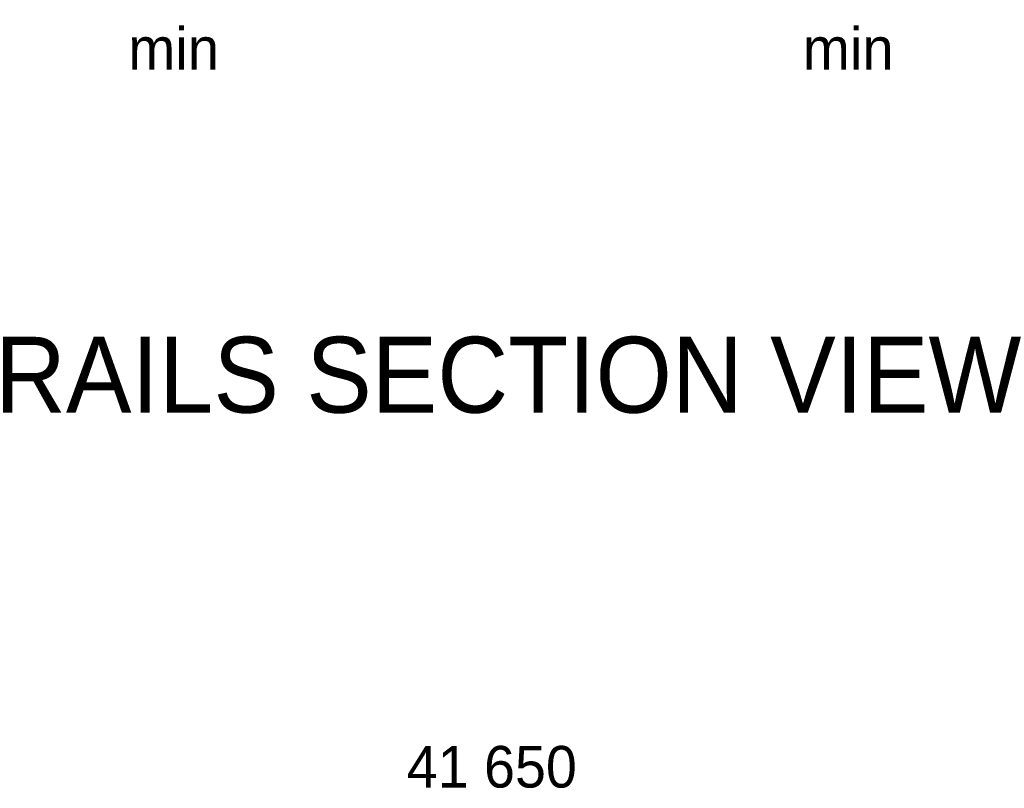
# Model space of a CAD drawing. Header units: millimetres. Extents: x -13186 to -571, y -579947 to -571037.
# Tile 16 of 31: x -7252 to -6376, y -574070 to -573386. Entities that reach past the tile are written whole.
import ezdxf
from ezdxf.enums import TextEntityAlignment as Align

# ---------------------------------------------------------------- set-up
doc = ezdxf.new("R2010")
doc.units = ezdxf.units.MM
doc.header["$MEASUREMENT"] = 0
doc.styles.add('Style-ENGINEERING', font='ENGINEERING.shx')
doc.styles.add('Style-ENGINEERING_0', font='ENGINEERING.shx')
doc.dimstyles.new('MetricMM', dxfattribs={"dimtxt": 3, "dimasz": 3, "dimexe": 1.5, "dimexo": 1.5, "dimgap": 1.5, "dimtad": 1, "dimdec": 0, "dimzin": 7, "dimtxsty": 'Style-ENGINEERING_0', "dimcen": 0.09, "dimclrd": 1, "dimclre": 1, "dimclrt": 7, "dimadec": 0, "dimazin": 3, "dimtfac": 1, "dimtdec": 0, "dimtofl": 0, "dimtmove": 0, "dimatfit": 3, "dimfxl": 1, "dimtzin": 7, "dimlwd": -1, "dimlwe": 0, "dimarcsym": 0})

# ---------------------------------------------------------------- blocks, each defined once
blk = doc.blocks.new('*D161')
at = {"color": 1, "linetype": 'Continuous', "lineweight": 0, "transparency": 16777216}
for p, q in [((-5039.18, 1249.11), (-5039.18, 1415.53)), ((5160.82, 1249.11), (5160.82, 1415.53))]:
    blk.add_line(p, q, dxfattribs=at)
at = {"color": 1, "linetype": 'Continuous', "transparency": 16777216}
blk.add_line((-5039.18, 1404.43), (5160.82, 1404.43), dxfattribs=at)
at = {"color": 1, "linetype": 'Continuous', "lineweight": 0, "transparency": 16777216}
blk.add_solid([(-5002.18, 1395.18), (-5039.18, 1404.43), (-5002.18, 1413.68)], dxfattribs=at)
at = {"color": 1, "linetype": 'Continuous', "lineweight": 0, "transparency": 16777216, "extrusion": (0, 0, -1)}
blk.add_solid([(-5123.82, 1413.68), (-5160.82, 1404.43), (-5123.82, 1395.18)], dxfattribs=at)
at = {"layer": 'Defpoints', "color": 7, "linetype": 'Continuous', "lineweight": 0, "transparency": 16777216}
for p in [(60.82, 1404.43), (5160.82, 1404.43), (-5039.18, 1230.61), (5160.82, 1230.61)]:
    blk.add_point(p, dxfattribs=at)
at = {"color": 7, "linetype": 'Continuous', "lineweight": 0, "transparency": 16777216, "style": 'Style-ENGINEERING'}
blk.add_text('41 650', height=37, dxfattribs=at).set_placement((-29.34, 1441.43), align=Align.MIDDLE_LEFT)
blk = doc.blocks.new('*U140')
at = {"char_height": 37.5, "attachment_point": 5, "line_spacing_factor": 1.2, "style": 'Style-ENGINEERING'}
for insert in [(-236.57, 2080.12), (363.43, 2080.12)]:
    blk.add_mtext('min', dxfattribs=dict(at, insert=insert))
at = {"color": 7, "lineweight": 13, "insert": (60.91, 1789.62), "char_height": 67.5, "width": 4223.6794, "attachment_point": 5, "line_spacing_factor": 0.9, "style": 'Style-ENGINEERING'}
blk.add_mtext('RAILS SECTION VIEW', dxfattribs=at)
at = {"color": 1, "linetype": 'Continuous'}
dim = blk.add_linear_dim(base=(5160.82, 1404.43), p1=(-5039.18, 1230.61), p2=(5160.82, 1230.61), text='\\FSTANDARD;<>', dimstyle='MetricMM', override={"dimtxt": 37, "dimasz": 37, "dimexe": 11.1, "dimexo": 18.5, "dimgap": 18.5, "dimlfac": 4.083333}, dxfattribs=at)
dim.commit()
dim.dimension.update_dxf_attribs({"geometry": '*D161', "text_midpoint": (60.82, 1404.43)})

msp = doc.modelspace()

# ---------------------------------------------------------------- block references
at = {"color": 7, "lineweight": 13}
msp.add_blockref('*U140', (-6878.35, -575492.15), dxfattribs=at)

doc.saveas('drawing.dxf')
